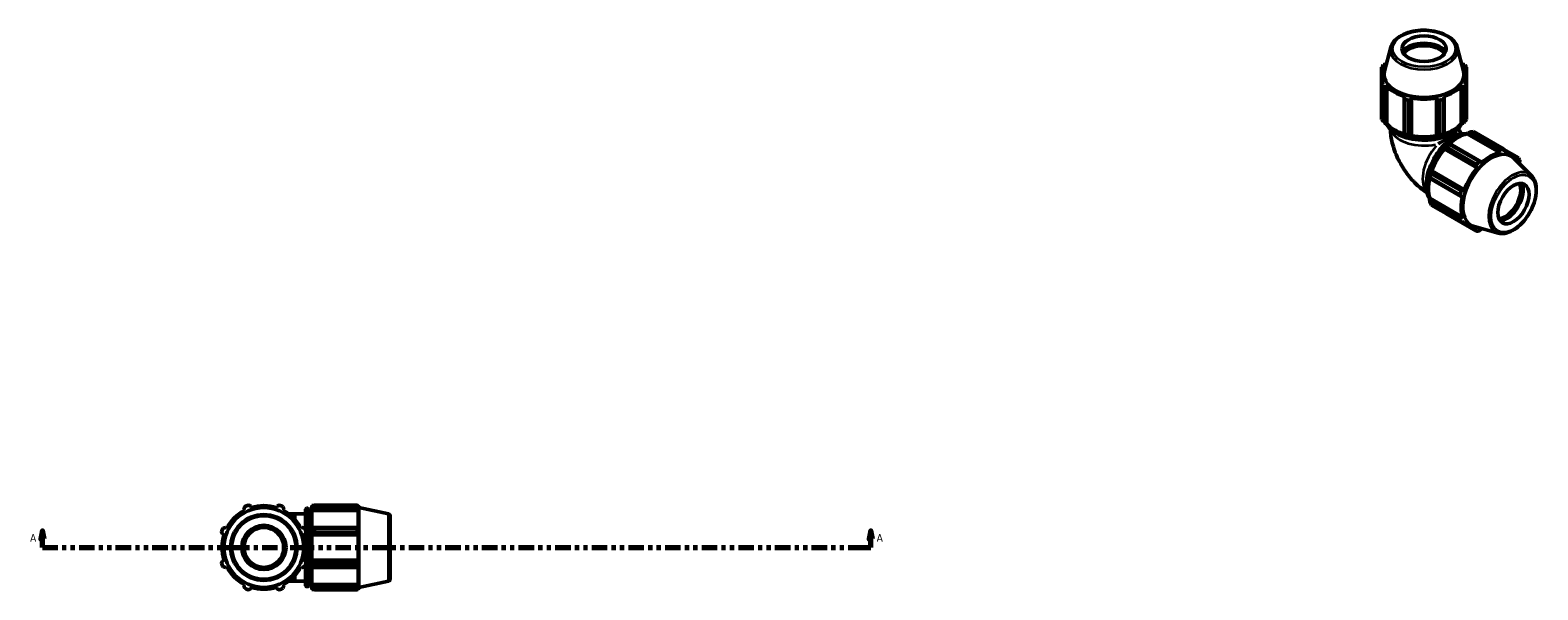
# Model space of a CAD drawing. Header units: inches. Extents: x 0.1 to 50.2, y -19.9 to 45.2.
# Tile 6 of 6: x 14.5 to 50.2, y 31.9 to 45.2. Entities that reach past the tile are written whole.
import ezdxf

# ---------------------------------------------------------------- set-up
doc = ezdxf.new("R2010")
doc.units = ezdxf.units.IN
doc.header["$MEASUREMENT"] = 0
doc.linetypes.add('DOUBLE_DASH_CHAIN', pattern=[1.2403, 0.6614, -0.0827, 0.1654, -0.0827, 0.1654, -0.0827])
for name, color, linetype, lineweight in [('Section Line (ANSI)', 7, 'DOUBLE_DASH_CHAIN', 70), ('Visible (ANSI)', 7, 'Continuous', 50), ('Visible Narrow (ANSI)', 7, 'Continuous', 35)]:
    doc.layers.add(name, color=color, linetype=linetype, lineweight=lineweight)
doc.styles.add('Label Text (ANSI)', font='tahoma.ttf')

# ---------------------------------------------------------------- blocks, each defined once
blk = doc.blocks.new('2dTransSection0')
at = {"layer": 'Section Line (ANSI)', "linetype": 'Continuous'}
for p, q in [((14.803, 33.322), (14.763, 33.125)), ((14.803, 33.125), (14.803, 33.322)), ((14.842, 33.125), (14.803, 33.322)), ((34.394, 33.322), (34.355, 33.125)), ((34.394, 33.125), (34.394, 33.322)), ((34.433, 33.125), (34.394, 33.322)), ((14.763, 33.125), (14.842, 33.125)), ((14.803, 32.929), (14.803, 33.125)), ((14.803, 32.929), (15.17, 32.929)), ((34.026, 32.929), (34.394, 32.929)), ((34.355, 33.125), (34.433, 33.125)), ((34.394, 32.929), (34.394, 33.125))]:
    blk.add_line(p, q, dxfattribs=at)
at = {"layer": 'Section Line (ANSI)', "linetype": 'DOUBLE_DASH_CHAIN', "ltscale": 0.553541}
blk.add_line((14.803, 32.929), (34.394, 32.929), dxfattribs=at)
at = {"layer": 'Section Line (ANSI)', "linetype": 'Continuous', "flags": 128}
for points in [[(14.842, 33.125), (14.803, 33.322), (14.763, 33.125), (14.842, 33.125)], [(34.433, 33.125), (34.394, 33.322), (34.355, 33.125), (34.433, 33.125)]]:
    blk.add_lwpolyline(points, dxfattribs=at)
at = {"layer": 'Section Line (ANSI)'}
for points in [[(14.842, 33.125), (14.803, 33.322), (14.763, 33.125), (14.842, 33.125)], [(34.433, 33.125), (34.394, 33.322), (34.355, 33.125), (34.433, 33.125)]]:
    blk.add_solid(points, dxfattribs=at)
at = {"layer": 'Section Line (ANSI)', "char_height": 0.18, "attachment_point": 7, "style": 'Label Text (ANSI)'}
for insert in [(14.513, 33.066), (34.531, 33.066)]:
    blk.add_mtext('A', dxfattribs=dict(at, insert=insert))

msp = doc.modelspace()

# ---------------------------------------------------------------- linework, layer by layer
at = {"layer": 'Visible (ANSI)'}
for p, q in [((46.687, 44.758), (46.539, 44.194)), ((48.258, 44.758), (48.406, 44.194)), ((46.47, 44.288), (46.47, 43.873)), ((46.497, 44.269), (46.528, 44.272)), ((46.497, 44.201), (46.497, 44.269)), ((46.583, 44.364), (46.566, 44.364)), ((48.379, 44.364), (48.362, 44.364)), ((48.417, 44.272), (48.448, 44.269)), ((48.448, 44.269), (48.448, 44.201)), ((48.475, 43.873), (48.475, 44.288)), ((46.47, 43.053), (46.47, 43.873)), ((46.482, 43.891), (46.482, 44.1)), ((46.528, 43.929), (46.497, 43.915)), ((48.448, 43.915), (48.417, 43.929)), ((48.463, 43.891), (48.463, 44.1)), ((48.475, 43.873), (48.475, 43.053)), ((46.509, 43.819), (46.509, 42.999)), ((46.566, 43.82), (46.594, 43.837)), ((46.566, 42.954), (46.566, 43.82)), ((46.594, 42.945), (46.594, 43.837)), ((47.015, 43.595), (47, 43.57)), ((47, 43.57), (47, 42.703)), ((47.019, 42.706), (47.019, 43.526)), ((47.112, 43.504), (47.112, 42.683)), ((47.165, 43.53), (47.175, 43.556)), ((47.165, 42.664), (47.165, 43.53)), ((47.175, 42.664), (47.175, 43.556)), ((47.77, 43.556), (47.78, 43.53)), ((47.77, 42.664), (47.77, 43.556)), ((47.78, 43.53), (47.78, 42.664)), ((47.833, 42.683), (47.833, 43.504)), ((47.926, 43.526), (47.926, 42.706)), ((47.945, 43.57), (47.93, 43.595)), ((47.945, 42.703), (47.945, 43.57)), ((48.351, 43.837), (48.379, 43.82)), ((48.351, 42.945), (48.351, 43.837)), ((48.379, 43.82), (48.379, 42.954)), ((48.436, 42.999), (48.436, 43.819)), ((46.585, 42.942), (46.566, 42.954)), ((46.594, 42.945), (46.585, 42.942)), ((48.361, 42.942), (48.351, 42.945)), ((48.379, 42.954), (48.361, 42.942)), ((47, 42.703), (47.01, 42.697)), ((47.171, 42.658), (47.165, 42.664)), ((47.175, 42.664), (47.171, 42.658)), ((47.774, 42.658), (47.77, 42.664)), ((47.78, 42.664), (47.774, 42.658)), ((47.935, 42.697), (47.945, 42.703)), ((48.074, 42.48), (48.063, 42.475)), ((48.066, 42.463), (48.775, 42.055)), ((48.823, 42.049), (48.074, 42.48)), ((48.487, 42.71), (48.489, 42.72)), ((48.487, 42.71), (49.258, 42.266)), ((48.489, 42.72), (48.508, 42.73)), ((48.508, 42.73), (49.258, 42.299)), ((49.285, 42.348), (48.576, 42.757)), ((48.642, 42.763), (49.351, 42.355)), ((47.949, 42.354), (47.957, 42.357)), ((47.953, 42.349), (47.949, 42.354)), ((47.953, 42.349), (48.724, 41.904)), ((47.957, 42.357), (48.706, 41.926)), ((48.71, 41.985), (48, 42.394)), ((49.258, 42.299), (49.258, 42.266)), ((49.712, 42.145), (49.352, 42.352)), ((49.362, 42.334), (49.542, 42.231)), ((49.371, 42.277), (49.374, 42.31)), ((50.009, 41.725), (49.595, 42.134)), ((49.623, 42.166), (49.682, 42.132)), ((49.682, 42.132), (49.669, 42.104)), ((47.64, 41.769), (48.349, 41.361)), ((47.65, 41.825), (47.648, 41.833)), ((47.648, 41.833), (47.655, 41.833)), ((48.399, 41.393), (47.65, 41.825)), ((47.655, 41.833), (48.426, 41.388)), ((48.706, 41.926), (48.724, 41.904)), ((48.837, 42.023), (48.823, 42.049)), ((49.721, 42.01), (49.73, 42.025)), ((47.601, 41.674), (47.602, 41.662)), ((47.602, 41.662), (48.351, 41.231)), ((48.322, 41.269), (47.613, 41.677)), ((48.426, 41.388), (48.399, 41.393)), ((47.601, 41.182), (47.608, 41.189)), ((47.602, 41.16), (47.601, 41.182)), ((48.351, 40.728), (47.602, 41.16)), ((47.608, 41.189), (48.38, 40.744)), ((47.613, 41.088), (48.322, 40.679)), ((48.349, 40.619), (47.64, 41.027)), ((48.351, 41.231), (48.38, 41.231)), ((48, 40.818), (48.71, 40.41)), ((48.38, 40.744), (48.351, 40.728)), ((48.369, 40.62), (48.553, 40.514)), ((48.399, 40.621), (48.426, 40.641)), ((48.706, 40.443), (48.646, 40.478)), ((49.226, 40.364), (48.664, 40.516)), ((48.724, 40.468), (48.706, 40.443)), ((48.823, 40.454), (48.832, 40.47)), ((19.742, 33.873), (19.733, 33.904)), ((20.348, 33.904), (20.338, 33.873)), ((21.176, 33.919), (21.176, 33.883)), ((21.176, 33.919), (21.222, 33.919)), ((21.198, 33.904), (21.176, 33.883)), ((21.176, 33.817), (21.176, 33.883)), ((21.24, 33.931), (21.24, 33.892)), ((21.24, 33.931), (22.243, 33.931)), ((22.243, 33.892), (21.24, 33.892)), ((22.243, 33.892), (22.243, 33.931)), ((22.249, 33.919), (22.268, 33.919)), ((22.268, 33.873), (22.257, 33.904)), ((22.268, 33.873), (22.268, 33.919)), ((22.283, 33.873), (22.268, 33.919)), ((22.283, 31.984), (22.283, 33.873)), ((22.989, 33.723), (22.283, 33.873)), ((19.568, 33.836), (19.583, 33.807)), ((20.497, 33.807), (20.512, 33.836)), ((20.79, 33.727), (20.626, 33.727)), ((20.79, 33.727), (21.027, 33.727)), ((21.027, 33.329), (21.027, 33.834)), ((21.048, 33.855), (21.081, 33.855)), ((21.102, 33.834), (21.102, 32.023)), ((21.102, 33.727), (21.176, 33.727)), ((21.176, 33.817), (21.198, 33.836)), ((21.176, 33.807), (21.176, 33.817)), ((21.176, 33.807), (21.176, 33.391)), ((21.176, 33.807), (22.268, 33.807)), ((21.198, 33.836), (22.257, 33.836)), ((22.257, 33.836), (22.268, 33.807)), ((22.268, 33.386), (22.268, 33.807)), ((23.03, 33.672), (23.03, 32.186)), ((19.065, 33.236), (19.095, 33.226)), ((19.162, 33.386), (19.133, 33.401)), ((20.947, 33.401), (20.919, 33.386)), ((20.985, 33.226), (21.015, 33.236)), ((21.027, 33.015), (21.027, 33.259)), ((21.198, 33.401), (21.176, 33.391)), ((21.176, 33.23), (21.176, 33.391)), ((21.176, 33.23), (21.198, 33.236)), ((21.176, 33.226), (21.176, 33.23)), ((21.176, 33.226), (21.176, 32.631)), ((21.176, 33.226), (22.268, 33.226)), ((22.257, 33.401), (21.198, 33.401)), ((21.198, 33.236), (22.257, 33.236)), ((21.24, 33.382), (21.24, 33.289)), ((21.24, 33.382), (22.243, 33.382)), ((22.243, 33.289), (21.24, 33.289)), ((22.243, 33.289), (22.243, 33.382)), ((22.268, 33.386), (22.257, 33.401)), ((22.257, 33.236), (22.268, 33.226)), ((22.268, 32.631), (22.268, 33.226)), ((21.027, 32.598), (21.027, 32.843)), ((19.095, 32.631), (19.065, 32.621)), ((19.133, 32.457), (19.162, 32.471)), ((20.919, 32.471), (20.947, 32.457)), ((21.015, 32.621), (20.985, 32.631)), ((21.027, 32.023), (21.027, 32.528)), ((21.176, 32.628), (21.176, 32.631)), ((21.176, 32.631), (22.268, 32.631)), ((21.176, 32.466), (21.176, 32.628)), ((21.198, 32.621), (21.176, 32.628)), ((21.176, 32.466), (21.176, 32.05)), ((21.176, 32.466), (21.198, 32.457)), ((22.257, 32.621), (21.198, 32.621)), ((21.198, 32.457), (22.257, 32.457)), ((21.24, 32.568), (21.24, 32.475)), ((21.24, 32.568), (22.243, 32.568)), ((22.243, 32.475), (21.24, 32.475)), ((22.243, 32.475), (22.243, 32.568)), ((22.268, 32.631), (22.257, 32.621)), ((22.257, 32.457), (22.268, 32.471)), ((22.268, 32.05), (22.268, 32.471)), ((20.626, 32.13), (20.79, 32.13)), ((20.79, 32.13), (21.027, 32.13)), ((21.102, 32.13), (21.176, 32.13)), ((22.989, 32.134), (22.283, 31.984)), ((19.583, 32.05), (19.568, 32.022)), ((19.733, 31.954), (19.742, 31.984)), ((20.338, 31.984), (20.348, 31.954)), ((20.512, 32.022), (20.497, 32.05)), ((21.048, 32.002), (21.081, 32.002)), ((21.176, 32.041), (21.176, 32.05)), ((21.176, 32.05), (22.268, 32.05)), ((21.176, 31.974), (21.176, 32.041)), ((21.198, 32.022), (21.176, 32.041)), ((21.176, 31.974), (21.176, 31.938)), ((21.176, 31.974), (21.198, 31.954)), ((21.176, 31.938), (21.222, 31.938)), ((22.257, 32.022), (21.198, 32.022)), ((21.24, 31.965), (21.24, 31.927)), ((21.24, 31.965), (22.243, 31.965)), ((22.243, 31.927), (21.24, 31.927)), ((22.243, 31.927), (22.243, 31.965)), ((22.249, 31.938), (22.268, 31.938)), ((22.268, 32.05), (22.257, 32.022)), ((22.257, 31.954), (22.268, 31.984)), ((22.268, 31.938), (22.268, 31.984)), ((22.283, 31.984), (22.268, 31.938))]:
    msp.add_line(p, q, dxfattribs=at)
for radius in [0.944, 0.524, 0.471]:
    msp.add_circle((20.04, 32.929), radius, dxfattribs=at)
for centre, radius, start, end in [((20.04, 32.929), 1.065, 109.792, 115.208), ((20.04, 32.929), 0.99, 72.5, 107.5), ((20.04, 32.929), 1.065, 64.792, 70.208), ((20.04, 32.929), 0.99, 117.5, 152.5), ((20.04, 32.929), 0.99, 27.5, 62.5), ((21.048, 33.834), 0.0209, 90, 180), ((21.081, 33.834), 0.0209, 0, 90), ((22.978, 33.672), 0.0524, 0, 78), ((20.04, 32.929), 1.065, 154.792, 160.208), ((20.04, 32.929), 0.99, 162.5, 197.5), ((20.04, 32.929), 0.99, 342.5, 17.5), ((20.04, 32.929), 1.065, 19.792, 25.208), ((20.04, 32.929), 1.065, 199.792, 205.208), ((20.04, 32.929), 0.99, 207.5, 242.5), ((20.04, 32.929), 0.99, 297.5, 332.5), ((20.04, 32.929), 1.065, 334.792, 340.208), ((22.978, 32.186), 0.0524, 282, 0), ((20.04, 32.929), 1.065, 244.792, 250.208), ((20.04, 32.929), 0.99, 252.5, 287.5), ((20.04, 32.929), 1.065, 289.792, 295.208), ((21.048, 32.023), 0.0209, 180, 270), ((21.081, 32.023), 0.0209, 270, 0)]:
    msp.add_arc(centre, radius, start, end, dxfattribs=at)
for centre, major_axis, ratio in [((47.473, 44.724), (-0.524, 0), 0.575862), ((49.587, 41.062), (0.261, 0.454), 0.578093)]:
    msp.add_ellipse(centre, major_axis=major_axis, ratio=ratio, dxfattribs=at)
for centre, major_axis, ratio, start_param, end_param in [((47.473, 44.52), (-0.577, 0), 0.575862, 3.607909, 5.816869), ((47.473, 44.52), (-0.555, 0), 0.575862, 3.558531, 5.866247), ((47.473, 44.494), (-0.524, 0), 0.575862, 3.531792, 5.892986), ((47.473, 44.1), (-0.99, 0), 0.575862, 5.977753, 6.588618), ((47.473, 44.081), (-1.065, 0), 0.575862, 5.843222, 5.93775), ((47.473, 44.1), (0.99, 0), 0.575862, 5.977753, 6.588618), ((47.473, 44.081), (1.065, 0), 0.575862, 0.345435, 0.439963), ((47.473, 44.081), (-1.065, 0), 0.575862, 0.345435, 0.439963), ((47.473, 44.113), (-0.944, 0), 0.575862, 6.1329, 9.575063), ((47.473, 44.081), (1.065, 0), 0.575862, 5.843222, 5.93775), ((47.473, 44.1), (0.99, 0), 0.575862, 3.621558, 4.232423), ((47.473, 44.081), (1.065, 0), 0.575862, 4.272426, 4.366954), ((47.473, 44.1), (0.99, 0), 0.575862, 4.406956, 5.017822), ((47.473, 44.081), (1.065, 0), 0.575862, 5.057824, 5.152352), ((47.473, 44.1), (0.99, 0), 0.575862, 5.192355, 5.80322), ((47.473, 43.26), (-1.065, 0), 0.575862, 0.345435, 0.439963), ((47.473, 43.208), (-0.99, 0), 0.575862, 0.479966, 1.073963), ((47.473, 43.208), (-0.99, 0), 0.575862, 2.067629, 2.661627), ((47.473, 43.26), (1.065, 0), 0.575862, 5.843222, 5.93775), ((47.473, 43.208), (1.001, 0), 0.575862, 4.232423, 4.406956), ((47.473, 43.26), (-1.065, 0), 0.575862, 1.130833, 1.225361), ((47.473, 43.208), (-0.99, 0), 0.575862, 1.265364, 1.876229), ((47.473, 43.208), (1.001, 0), 0.575862, 5.017822, 5.192355), ((47.473, 42.279), (0.799, 0.462), 0.001672, 0.43325, 1.135612), ((47.473, 43.26), (-1.065, 0), 0.575862, 1.916232, 2.010759), ((48.276, 41.817), (-0.5, -0.868), 0.578093, 4.23049, 4.405023), ((48.321, 41.791), (0.531, 0.923), 0.578093, 1.1289, 1.223427), ((48.276, 41.817), (0.494, 0.858), 0.578093, 0.478032, 1.071949), ((48.321, 41.791), (0.531, 0.923), 0.578093, 0.343502, 0.438029), ((48.276, 41.817), (0.494, 0.858), 0.578093, 1.26343, 1.874295), ((49.058, 41.366), (0.471, 0.818), 0.578093, 6.13202, 9.575944), ((49.048, 41.372), (-0.494, -0.858), 0.578093, 3.619624, 4.23049), ((49.03, 41.382), (0.531, 0.923), 0.578093, 0.343502, 0.438029), ((49.048, 41.372), (0.494, 0.858), 0.578093, 5.975819, 6.586684), ((49.03, 41.382), (0.531, 0.923), 0.578093, 5.841289, 5.935816), ((48.276, 41.817), (-0.5, -0.868), 0.578093, 5.015888, 5.190421), ((48.321, 41.791), (0.531, 0.923), 0.578093, 1.914298, 2.008825), ((49.048, 41.372), (-0.494, -0.858), 0.578093, 4.405023, 5.015888), ((49.03, 41.382), (-0.531, -0.923), 0.578093, 4.270492, 4.36502), ((48.276, 41.817), (0.494, 0.858), 0.578093, 2.065615, 2.659693), ((49.03, 41.382), (-0.531, -0.923), 0.578093, 5.055891, 5.150418), ((49.388, 41.176), (0.261, 0.454), 0.578093, 3.529416, 5.895362), ((49.411, 41.163), (0.277, 0.481), 0.578093, 3.557066, 5.867712), ((49.411, 41.163), (0.288, 0.5), 0.578093, 3.606854, 5.817924), ((48.321, 41.791), (-0.531, -0.923), 0.578093, 5.841289, 5.935816), ((49.048, 41.372), (-0.494, -0.858), 0.578093, 5.190421, 5.801286), ((49.03, 41.382), (-0.531, -0.923), 0.578093, 5.841289, 5.935816), ((49.048, 41.372), (-0.494, -0.858), 0.578093, 5.975819, 6.586684), ((49.03, 41.382), (-0.531, -0.923), 0.578093, 0.343502, 0.438029)]:
    msp.add_ellipse(centre, major_axis=major_axis, ratio=ratio, start_param=start_param, end_param=end_param, dxfattribs=at)
for points, knots in [([(48.258, 44.758), (48.245, 44.807), (48.22, 44.854), (48.147, 44.943), (48.097, 44.985), (47.978, 45.057), (47.908, 45.088), (47.755, 45.133), (47.673, 45.149), (47.505, 45.164), (47.419, 45.163), (47.252, 45.146), (47.171, 45.129), (47.02, 45.081), (46.951, 45.049), (46.833, 44.974), (46.783, 44.929), (46.719, 44.842), (46.698, 44.801), (46.687, 44.758)], [0.935683, 0.935683, 0.935683, 0.935683, 1.225932, 1.225932, 1.544561, 1.544561, 1.875556, 1.875556, 2.205797, 2.205797, 2.534489, 2.534489, 2.863256, 2.863256, 3.193658, 3.193658, 3.524412, 3.524412, 3.776706, 3.776706, 3.776706, 3.776706]), ([(46.587, 42.943), (46.588, 42.94), (46.589, 42.938), (46.621, 42.881), (46.666, 42.829), (46.782, 42.736), (46.853, 42.695), (47.015, 42.628), (47.104, 42.602), (47.294, 42.568), (47.393, 42.56), (47.59, 42.562), (47.689, 42.572), (47.875, 42.611), (47.963, 42.639), (48.12, 42.71), (48.188, 42.753), (48.293, 42.845), (48.332, 42.892), (48.358, 42.943)], [4.220034, 4.220034, 4.220034, 4.220034, 4.233204, 4.233204, 4.548555, 4.548555, 4.871683, 4.871683, 5.195421, 5.195421, 5.518503, 5.518503, 5.841334, 5.841334, 6.164487, 6.164487, 6.488291, 6.488291, 6.77554, 6.77554, 6.77554, 6.77554]), ([(47.546, 41.317), (47.451, 41.377), (47.366, 41.446), (47.195, 41.609), (47.112, 41.706), (46.965, 41.914), (46.902, 42.024), (46.795, 42.254), (46.752, 42.375), (46.697, 42.605), (46.68, 42.713), (46.675, 42.826)], [1.623445, 1.623445, 1.623445, 1.623445, 1.884956, 1.884956, 2.199115, 2.199115, 2.513274, 2.513274, 2.827433, 2.827433, 3.09005, 3.09005, 3.09005, 3.09005]), ([(48.364, 42.705), (48.36, 42.709), (48.357, 42.714), (48.346, 42.728), (48.338, 42.739), (48.323, 42.762), (48.316, 42.774), (48.303, 42.799), (48.298, 42.811), (48.29, 42.829), (48.288, 42.836), (48.285, 42.842)], [2.0687032, 2.0687032, 2.0687032, 2.0687032, 2.1396359, 2.1396359, 2.281224, 2.281224, 2.4261216, 2.4261216, 2.5711339, 2.5711339, 2.6524302, 2.6524302, 2.6524302, 2.6524302]), ([(48.488, 42.717), (48.485, 42.717), (48.482, 42.717), (48.417, 42.718), (48.349, 42.705), (48.21, 42.651), (48.139, 42.61), (48, 42.504), (47.932, 42.439), (47.809, 42.292), (47.752, 42.21), (47.656, 42.038), (47.616, 41.948), (47.556, 41.767), (47.536, 41.677), (47.52, 41.505), (47.523, 41.424), (47.551, 41.288), (47.572, 41.231), (47.603, 41.184)], [5.791823, 5.791823, 5.791823, 5.791823, 5.806086, 5.806086, 6.121443, 6.121443, 6.444521, 6.444521, 6.76824, 6.76824, 7.091318, 7.091318, 7.414149, 7.414149, 7.737297, 7.737297, 8.061079, 8.061079, 8.3451, 8.3451, 8.3451, 8.3451]), ([(49.226, 40.364), (49.275, 40.35), (49.328, 40.349), (49.442, 40.368), (49.503, 40.39), (49.625, 40.457), (49.687, 40.503), (49.803, 40.612), (49.857, 40.676), (49.954, 40.814), (49.996, 40.889), (50.064, 41.043), (50.09, 41.121), (50.123, 41.275), (50.13, 41.351), (50.123, 41.492), (50.109, 41.557), (50.066, 41.656), (50.04, 41.694), (50.009, 41.725)], [2.509294, 2.509294, 2.509294, 2.509294, 2.799875, 2.799875, 3.118485, 3.118485, 3.449377, 3.449377, 3.779579, 3.779579, 4.108264, 4.108264, 4.437029, 4.437029, 4.767401, 4.767401, 5.098022, 5.098022, 5.348555, 5.348555, 5.348555, 5.348555])]:
    msp.add_open_spline(points, degree=3, knots=knots, dxfattribs=at)
for points, weights in [([(46.497, 44.269), (46.484, 44.279), (46.47, 44.288)], [1.00170037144, 1.00125858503, 1]), ([(46.509, 44.342), (46.538, 44.353), (46.566, 44.364)], [1, 1.00125858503, 1.00170037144]), ([(48.379, 44.364), (48.407, 44.353), (48.436, 44.342)], [1.00170037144, 1.00125858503, 1]), ([(48.475, 44.288), (48.461, 44.279), (48.448, 44.269)], [1, 1.00125858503, 1.00170037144]), ([(46.47, 43.873), (46.484, 43.894), (46.497, 43.915)], [1, 1.00125858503, 1.00170037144]), ([(48.448, 43.915), (48.461, 43.894), (48.475, 43.873)], [1.00170037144, 1.00125858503, 1]), ([(46.566, 43.82), (46.538, 43.82), (46.509, 43.819)], [1.00170037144, 1.00125858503, 1]), ([(47.019, 43.526), (47.009, 43.548), (47, 43.57)], [1, 1.00125858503, 1.00170037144]), ([(47.165, 43.53), (47.139, 43.517), (47.112, 43.504)], [1.00170037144, 1.00125858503, 1]), ([(47.833, 43.504), (47.806, 43.517), (47.78, 43.53)], [1, 1.00125858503, 1.00170037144]), ([(47.945, 43.57), (47.936, 43.548), (47.926, 43.526)], [1.00170037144, 1.00125858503, 1]), ([(48.436, 43.819), (48.407, 43.82), (48.379, 43.82)], [1, 1.00125858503, 1.00170037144]), ([(46.566, 42.954), (46.538, 42.976), (46.509, 42.999)], [1.00632583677, 1.01210996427, 1.01709637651]), ([(48.436, 42.999), (48.407, 42.976), (48.379, 42.954)], [1.01709637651, 1.01210996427, 1.00632583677]), ([(47.019, 42.706), (47.009, 42.704), (47, 42.703)], [1.01709637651, 1.01210996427, 1.00632583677]), ([(47.165, 42.664), (47.139, 42.673), (47.112, 42.683)], [1.00632583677, 1.01210996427, 1.01709637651]), ([(47.833, 42.683), (47.806, 42.673), (47.78, 42.664)], [1.01709637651, 1.01210996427, 1.00632583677]), ([(47.945, 42.703), (47.936, 42.704), (47.926, 42.706)], [1.00632583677, 1.01210996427, 1.01709637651]), ([(48.066, 42.463), (48.07, 42.472), (48.074, 42.48)], [1.01709637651, 1.01210996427, 1.00632583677]), ([(48.508, 42.73), (48.541, 42.743), (48.576, 42.757)], [1.00632583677, 1.01210996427, 1.01709637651]), ([(47.957, 42.357), (47.978, 42.375), (48, 42.394)], [1.00632583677, 1.01210996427, 1.01709637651]), ([(49.258, 42.299), (49.271, 42.323), (49.285, 42.348)], [1.00170037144, 1.00125858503, 1]), ([(49.351, 42.355), (49.363, 42.332), (49.374, 42.31)], [1, 1.00125858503, 1.00170037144]), ([(49.682, 42.132), (49.696, 42.138), (49.712, 42.145)], [1.00170037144, 1.00125858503, 1]), ([(49.739, 42.085), (49.734, 42.054), (49.73, 42.025)], [1, 1.00125858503, 1.00170037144]), ([(47.64, 41.769), (47.645, 41.798), (47.65, 41.825)], [1.01709637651, 1.01210996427, 1.00632583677]), ([(48.706, 41.926), (48.708, 41.955), (48.71, 41.985)], [1.00170037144, 1.00125858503, 1]), ([(48.775, 42.055), (48.8, 42.051), (48.823, 42.049)], [1, 1.00125858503, 1.00170037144]), ([(47.602, 41.662), (47.607, 41.67), (47.613, 41.677)], [1.00632583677, 1.01210996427, 1.01709637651]), ([(48.349, 41.361), (48.375, 41.377), (48.399, 41.393)], [1, 1.00125858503, 1.00170037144]), ([(47.613, 41.088), (47.607, 41.125), (47.602, 41.16)], [1.01709637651, 1.01210996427, 1.00632583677]), ([(48.351, 41.231), (48.337, 41.249), (48.322, 41.269)], [1.00170037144, 1.00125858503, 1]), ([(48, 40.818), (47.999, 40.82), (47.998, 40.821)], [1.01709637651, 1.01684355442, 1.01658868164]), ([(48.322, 40.679), (48.337, 40.704), (48.351, 40.728)], [1, 1.00125858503, 1.00170037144]), ([(48.399, 40.621), (48.375, 40.62), (48.349, 40.619)], [1.00170037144, 1.00125858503, 1]), ([(48.71, 40.41), (48.708, 40.427), (48.706, 40.443)], [1, 1.00125858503, 1.00170037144]), ([(48.823, 40.454), (48.8, 40.435), (48.775, 40.416)], [1.00170037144, 1.00125858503, 1]), ([(19.568, 33.836), (19.577, 33.863), (19.587, 33.892)], [1.00170037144, 1.00125858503, 1]), ([(19.679, 33.931), (19.707, 33.917), (19.733, 33.904)], [1, 1.00125858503, 1.00170037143]), ([(20.348, 33.904), (20.374, 33.917), (20.401, 33.931)], [1.00170037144, 1.00125858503, 1]), ([(20.494, 33.892), (20.503, 33.863), (20.512, 33.836)], [1, 1.00125858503, 1.00170037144]), ([(21.24, 33.931), (21.218, 33.917), (21.198, 33.904)], [1.01709637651, 1.01210996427, 1.00632583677]), ([(21.198, 33.836), (21.218, 33.863), (21.24, 33.892)], [1.00632583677, 1.01210996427, 1.01709637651]), ([(22.243, 33.931), (22.251, 33.917), (22.257, 33.904)], [1, 1.00125858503, 1.00170037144]), ([(22.257, 33.836), (22.251, 33.863), (22.243, 33.892)], [1.00170037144, 1.00125858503, 1]), ([(19.065, 33.236), (19.052, 33.262), (19.038, 33.289)], [1.00170037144, 1.00125858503, 1]), ([(19.077, 33.382), (19.105, 33.392), (19.133, 33.401)], [1, 1.00125858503, 1.00170037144]), ([(20.947, 33.401), (20.975, 33.392), (21.004, 33.382)], [1.00170037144, 1.00125858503, 1]), ([(21.042, 33.289), (21.028, 33.262), (21.015, 33.236)], [1, 1.00125858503, 1.00170037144]), ([(21.24, 33.382), (21.218, 33.392), (21.198, 33.401)], [1.01709637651, 1.01210996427, 1.00632583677]), ([(21.198, 33.236), (21.218, 33.262), (21.24, 33.289)], [1.00632583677, 1.01210996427, 1.01709637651]), ([(22.243, 33.382), (22.251, 33.392), (22.257, 33.401)], [1, 1.00125858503, 1.00170037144]), ([(22.257, 33.236), (22.251, 33.262), (22.243, 33.289)], [1.00170037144, 1.00125858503, 1]), ([(19.038, 32.568), (19.052, 32.595), (19.065, 32.621)], [1, 1.00125858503, 1.00170037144]), ([(19.133, 32.457), (19.105, 32.466), (19.077, 32.475)], [1.00170037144, 1.00125858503, 1]), ([(21.004, 32.475), (20.975, 32.466), (20.947, 32.457)], [1, 1.00125858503, 1.00170037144]), ([(21.015, 32.621), (21.028, 32.595), (21.042, 32.568)], [1.00170037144, 1.00125858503, 1]), ([(21.24, 32.568), (21.218, 32.595), (21.198, 32.621)], [1.01709637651, 1.01210996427, 1.00632583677]), ([(21.198, 32.457), (21.218, 32.466), (21.24, 32.475)], [1.00632583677, 1.01210996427, 1.01709637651]), ([(22.243, 32.568), (22.251, 32.595), (22.257, 32.621)], [1, 1.00125858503, 1.00170037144]), ([(22.257, 32.457), (22.251, 32.466), (22.243, 32.475)], [1.00170037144, 1.00125858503, 1]), ([(19.587, 31.965), (19.577, 31.994), (19.568, 32.022)], [1, 1.00125858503, 1.00170037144]), ([(19.733, 31.954), (19.707, 31.94), (19.679, 31.927)], [1.00170037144, 1.00125858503, 1]), ([(20.401, 31.927), (20.374, 31.94), (20.348, 31.954)], [1, 1.00125858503, 1.00170037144]), ([(20.512, 32.022), (20.503, 31.994), (20.494, 31.965)], [1.00170037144, 1.00125858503, 1]), ([(21.24, 31.965), (21.218, 31.994), (21.198, 32.022)], [1.01709637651, 1.01210996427, 1.00632583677]), ([(21.198, 31.954), (21.218, 31.94), (21.24, 31.927)], [1.00632583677, 1.01210996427, 1.01709637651]), ([(22.243, 31.965), (22.251, 31.994), (22.257, 32.022)], [1, 1.00125858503, 1.00170037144]), ([(22.257, 31.954), (22.251, 31.94), (22.243, 31.927)], [1.00170037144, 1.00125858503, 1])]:
    msp.add_rational_spline(points, weights, degree=2, dxfattribs=at)
at = {"layer": 'Visible Narrow (ANSI)'}
for p, q in [((20.79, 33.59), (20.79, 33.727)), ((21.048, 33.844), (21.048, 32.013)), ((21.081, 32.013), (21.081, 33.844)), ((22.989, 32.144), (22.989, 33.713)), ((20.79, 32.13), (20.79, 32.267))]:
    msp.add_line(p, q, dxfattribs=at)
for radius in [0.794, 0.743]:
    msp.add_circle((20.04, 32.929), radius, dxfattribs=at)
for centre, major_axis, ratio in [((47.473, 44.724), (-0.743, 0), 0.575862), ((49.587, 41.062), (-0.371, -0.644), 0.578093)]:
    msp.add_ellipse(centre, major_axis=major_axis, ratio=ratio, dxfattribs=at)
for centre, major_axis, ratio, start_param, end_param in [((47.473, 44.69), (-0.794, 0), 0.575862, 0.021823, 3.11977), ((47.473, 43.103), (0.927, 0), 0.575862, 3.572582, 5.852196), ((47.473, 43.13), (0.927, 0), 0.575862, 3.682092, 5.742686), ((47.473, 42.893), (0.799, 0), 0.575862, 5.862393, 6.104041), ((47.473, 42.893), (-0.799, 0), 0.575862, 0.257684, 1.913049), ((47.473, 43.147), (-0.906, 0), 0.575862, 0.898844, 1.021072), ((47.473, 43.147), (-0.906, 0), 0.575862, 1.142154, 1.999439), ((48.003, 41.974), (-0.399, -0.692), 0.578093, 4.368123, 6.022046), ((48.185, 41.869), (-0.462, -0.803), 0.578093, 3.571394, 5.849162), ((48.208, 41.856), (-0.462, -0.803), 0.578093, 3.685309, 5.739469), ((47.473, 43.147), (-0.906, 0), 0.575862, 2.12052, 2.242748), ((48.223, 41.847), (0.452, 0.785), 0.578093, 0.906544, 1.017356), ((48.003, 41.974), (0.399, 0.692), 0.578093, 0.182407, 0.419132), ((48.223, 41.847), (0.452, 0.785), 0.578093, 1.153777, 1.987816), ((49.557, 41.079), (0.396, 0.688), 0.578093, 0.021031, 3.120562), ((48.223, 41.847), (0.452, 0.785), 0.578093, 2.119274, 2.234788)]:
    msp.add_ellipse(centre, major_axis=major_axis, ratio=ratio, start_param=start_param, end_param=end_param, dxfattribs=at)

# ---------------------------------------------------------------- block references
at = {"layer": 'Section Line (ANSI)'}
msp.add_blockref('2dTransSection0', (0, 0), dxfattribs=at)

doc.saveas('drawing.dxf')
